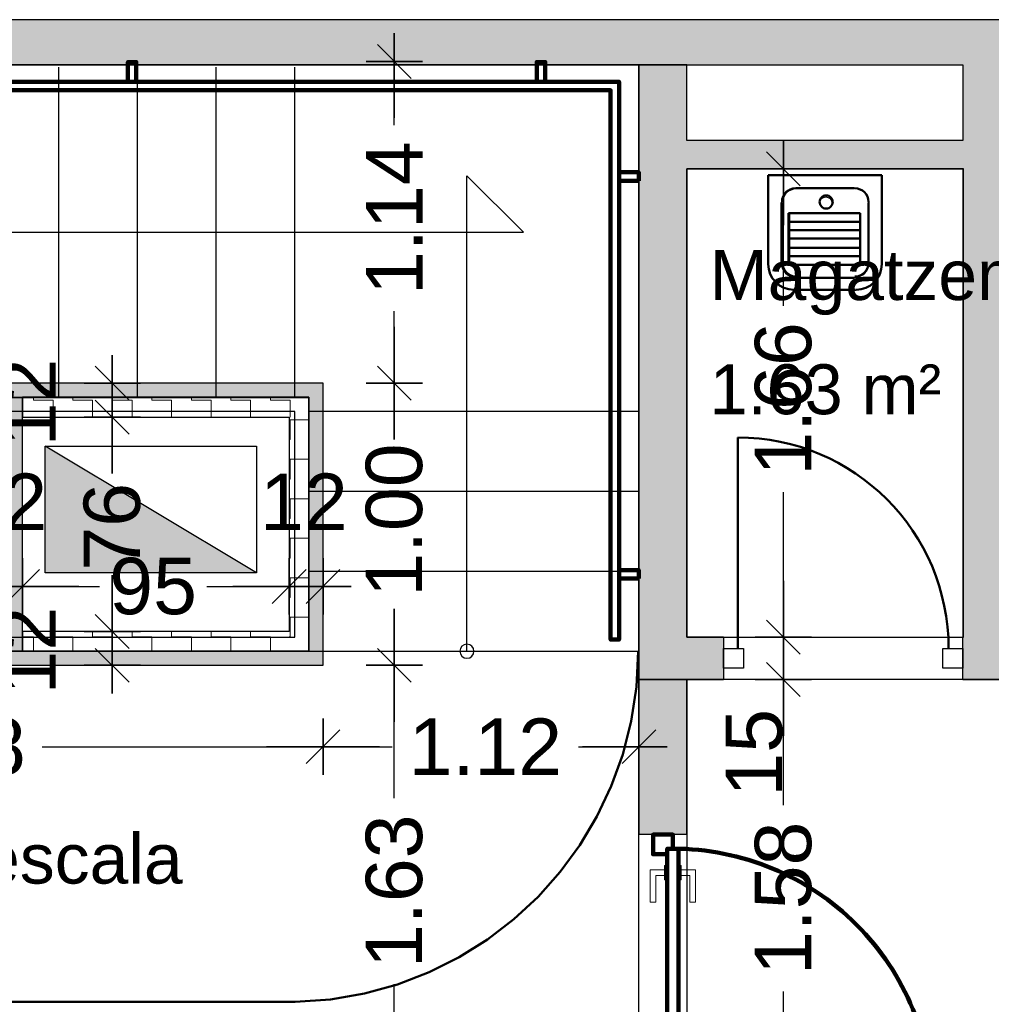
# Model space of a CAD drawing. Header units: metres. Extents: x -1 to 441, y -6 to 31.
# Tile 19 of 24: x 413.58 to 417.03, y 24.74 to 28.23. Entities that reach past the tile are written whole.
import ezdxf

# ---------------------------------------------------------------- set-up
doc = ezdxf.new("R2010")
doc.units = ezdxf.units.M
doc.header["$PDMODE"] = 65
doc.linetypes.add('CONTINUA', pattern=[0])
doc.linetypes.add('VERDECKT', pattern=[9.525, 6.35, -3.175])
for name, color, linetype, lineweight in [('3D P4 MURS', 7, 'CONTINUA', 25), ('3D P4 MURS NOUS', 7, 'CONTINUA', 25), ('3D PB MURS ASCENSOR TOTAL EDIFICI', 7, 'CONTINUA', 25), ('INS PB  VENTIL·LACIONS', 7, 'CONTINUA', 25), ('P4 COTES', 7, 'CONTINUA', 25), ('P4 ESCALES 2D', 7, 'CONTINUA', 25), ('P4 LOCAL', 7, 'CONTINUA', 25), ('P4 MOBLES', 7, 'CONTINUA', 25)]:
    doc.layers.add(name, color=color, linetype=linetype, lineweight=lineweight)
doc.styles.add('ARIAL', font='arial.ttf')
doc.dimstyles.new('DIMSTYLE_12', dxfattribs={"dimtxt": 0.2, "dimasz": 0.2, "dimexe": 0, "dimexo": 1e-06, "dimgap": 0.1, "dimtad": 2, "dimdec": 0, "dimlfac": 100, "dimrnd": 1, "dimzin": 4, "dimdsep": 46, "dimtxsty": 'ARIAL', "dimblk1": 'ALL_ML_STRICH', "dimblk2": 'ALL_ML_STRICH', "dimsah": 1, "dimcen": 0, "dimse1": 1, "dimse2": 1, "dimclrd": 2, "dimclre": 2, "dimclrt": 2, "dimadec": 0, "dimazin": 0, "dimtfac": 1, "dimtdec": 0, "dimtix": 1, "dimtmove": 2, "dimatfit": 3, "dimfxl": 0, "dimtvp": 1.2, "dimtzin": 0, "dimlwd": 0, "dimlwe": 35, "dimarcsym": 0})
doc.dimstyles.new('DIMSTYLE_14', dxfattribs={"dimtxt": 0.2, "dimasz": 0.2, "dimexe": 0, "dimexo": 1e-06, "dimgap": 0.1, "dimtad": 0, "dimdec": 0, "dimlfac": 100, "dimrnd": 1, "dimzin": 4, "dimdsep": 46, "dimtxsty": 'ARIAL', "dimblk1": 'ALL_ML_STRICH', "dimblk2": 'ALL_ML_STRICH', "dimsah": 1, "dimcen": 0, "dimse1": 1, "dimse2": 1, "dimclrd": 2, "dimclre": 2, "dimclrt": 2, "dimadec": 0, "dimazin": 0, "dimtfac": 1, "dimtdec": 0, "dimtix": 1, "dimtmove": 2, "dimatfit": 3, "dimfxl": 0, "dimtzin": 0, "dimlwd": 0, "dimlwe": 35, "dimarcsym": 0})
doc.dimstyles.new('DIMSTYLE_15', dxfattribs={"dimtxt": 0.2, "dimasz": 0.2, "dimexe": 0, "dimexo": 1e-06, "dimgap": 0.1, "dimtad": 0, "dimrnd": 0.01, "dimzin": 4, "dimdsep": 46, "dimtxsty": 'ARIAL', "dimblk1": 'ALL_ML_STRICH', "dimblk2": 'ALL_ML_STRICH', "dimsah": 1, "dimcen": 0, "dimse1": 1, "dimse2": 1, "dimclrd": 2, "dimclre": 2, "dimclrt": 2, "dimadec": 0, "dimazin": 0, "dimtfac": 1, "dimtdec": 0, "dimtix": 1, "dimtmove": 2, "dimatfit": 3, "dimfxl": 0, "dimtzin": 0, "dimlwd": 0, "dimlwe": 35, "dimarcsym": 0})
doc.dimstyles.new('DIMSTYLE_16', dxfattribs={"dimtxt": 0.2, "dimasz": 0.2, "dimexe": 0, "dimexo": 1e-06, "dimgap": 0.1, "dimtad": 0, "dimrnd": 0.01, "dimzin": 4, "dimdsep": 46, "dimtxsty": 'ARIAL', "dimblk1": 'ALL_ML_STRICH', "dimblk2": 'ALL_ML_STRICH', "dimsah": 1, "dimcen": 0, "dimse1": 1, "dimse2": 1, "dimclrd": 2, "dimclre": 2, "dimclrt": 2, "dimadec": 0, "dimazin": 0, "dimtfac": 1, "dimtdec": 0, "dimtix": 1, "dimtmove": 2, "dimatfit": 3, "dimfxl": 0, "dimtzin": 0, "dimlwd": 0, "dimlwe": 35, "dimarcsym": 0})
doc.dimstyles.new('DIMSTYLE_3', dxfattribs={"dimtxt": 0.2, "dimasz": 0.2, "dimexe": 0, "dimexo": 1e-06, "dimgap": 0.1, "dimtad": 0, "dimrnd": 0.005, "dimzin": 4, "dimdsep": 46, "dimtxsty": 'ARIAL', "dimblk1": 'ALL_ML_STRICH', "dimblk2": 'ALL_ML_STRICH', "dimsah": 1, "dimcen": 0, "dimse1": 1, "dimse2": 1, "dimclrd": 2, "dimclre": 2, "dimclrt": 2, "dimadec": 0, "dimazin": 0, "dimtfac": 1, "dimtdec": 0, "dimtix": 1, "dimtmove": 2, "dimatfit": 3, "dimfxl": 0, "dimtzin": 0, "dimlwd": 0, "dimlwe": 35, "dimarcsym": 0})
doc.dimstyles.new('DIMSTYLE_9', dxfattribs={"dimtxt": 0.2, "dimasz": 0.2, "dimexe": 0, "dimexo": 1e-06, "dimgap": 0.1, "dimtad": 2, "dimdec": 0, "dimlfac": 100, "dimrnd": 0.5, "dimzin": 4, "dimdsep": 46, "dimtxsty": 'ARIAL', "dimblk1": 'ALL_ML_STRICH', "dimblk2": 'ALL_ML_STRICH', "dimsah": 1, "dimcen": 0, "dimse1": 1, "dimse2": 1, "dimclrd": 2, "dimclre": 2, "dimclrt": 2, "dimadec": 0, "dimazin": 0, "dimtfac": 1, "dimtdec": 0, "dimtix": 1, "dimtmove": 2, "dimatfit": 3, "dimfxl": 0, "dimtvp": 1.2, "dimtzin": 0, "dimlwd": 0, "dimlwe": 35, "dimarcsym": 0})

# ---------------------------------------------------------------- blocks, each defined once
blk = doc.blocks.new('OBJETO_COMPLEJO_0')
at = {"layer": '3D P4 MURS NOUS', "color": 240, "linetype": 'CONTINUA', "lineweight": 140, "transparency": 33554687}
for points in [[(411.0148, 28.0082), (411.0148, 28.078), (411.0448, 28.078), (411.0448, 28.0082), (411.0148, 28.0082)], [(412.5148, 28.0082), (412.5148, 28.078), (412.5448, 28.078), (412.5448, 28.0082), (412.5148, 28.0082)], [(413.9648, 28.0082), (413.9648, 28.078), (413.9948, 28.078), (413.9948, 28.0082), (413.9648, 28.0082)], [(415.4148, 28.0082), (415.4148, 28.078), (415.4448, 28.078), (415.4448, 28.0082), (415.4148, 28.0082)], [(410.9304, 25.9895), (410.9004, 25.9896), (410.9003, 28.0082), (415.7064, 28.0082), (415.7064, 26.0308), (415.6764, 26.0308), (415.6764, 27.9782), (410.9302, 27.9782), (410.9304, 25.9895)], [(410.9003, 27.8505), (410.8306, 27.8505), (410.8306, 27.8805), (410.9003, 27.8805), (410.9003, 27.8505)], [(415.7762, 27.6574), (415.7064, 27.6574), (415.7064, 27.6874), (415.7762, 27.6874), (415.7762, 27.6574)], [(415.7762, 26.2474), (415.7064, 26.2474), (415.7064, 26.2774), (415.7762, 26.2774), (415.7762, 26.2474)], [(410.9004, 26.1296), (410.8307, 26.1296), (410.8307, 26.1596), (410.9004, 26.1596), (410.9004, 26.1296)]]:
    blk.add_lwpolyline(points, close=True, dxfattribs=at)
blk = doc.blocks.new('OBJETO_COMPLEJO_49')
at = {"layer": 'P4 ESCALES 2D', "color": 7, "lineweight": 25, "transparency": 33554687}
for start, end in [(90, 270), (270, 90)]:
    blk.add_arc((415.167, 25.9895), 0.025, start, end, dxfattribs=at)
blk = doc.blocks.new('ALL_ML_STRICH')
at = {"color": 0, "linetype": 'ByBlock', "lineweight": -2}
for p, q in [((0, -0.5), (0, 0.5)), ((-0.3, -0.3), (0.3, 0.3)), ((-1, 0), (0.5, 0))]:
    blk.add_line(p, q, dxfattribs=at)
blk = doc.blocks.new('*D95')
at = {"layer": 'DEFPOINTS', "color": 2, "linetype": 'CONTINUA', "lineweight": 35, "transparency": 33554687}
for p in [(415.9308, 25.8893), (416.1089, 24.3095), (416.289, 24.3095)]:
    blk.add_point(p, dxfattribs=at)
at = {"layer": 'P4 COTES', "color": 2, "linetype": 'CONTINUA', "lineweight": -2, "transparency": 33554687}
for p, q in [((416.289, 25.4436), (416.289, 25.8893)), ((416.289, 24.3095), (416.289, 24.7836))]:
    blk.add_line(p, q, dxfattribs=at)
at = {"layer": 'P4 COTES', "color": 2, "linetype": 'CONTINUA', "lineweight": 35, "transparency": 33554687, "xscale": 0.2, "yscale": 0.2, "zscale": 0.2}
for p, rotation in [((416.289, 25.8893), 90), ((416.289, 24.3095), 270)]:
    blk.add_blockref('ALL_ML_STRICH', p, dxfattribs=dict(at, rotation=rotation))
at = {"layer": 'P4 COTES', "color": 2, "linetype": 'CONTINUA', "lineweight": 35, "transparency": 33554687, "insert": (416.289, 25.1136), "char_height": 0.2, "width": 0.8, "attachment_point": 5, "rotation": 90, "style": 'ARIAL'}
blk.add_mtext('\\A1;{\\A1;{1.58\\H0.132000;\\S^ ;}}', dxfattribs=at)
blk = doc.blocks.new('*D96')
at = {"layer": 'DEFPOINTS', "color": 2, "linetype": 'CONTINUA', "lineweight": 35, "transparency": 33554687}
for p in [(416.077, 26.0395), (415.9308, 25.8893), (416.289, 25.8893)]:
    blk.add_point(p, dxfattribs=at)
at = {"layer": 'P4 COTES', "color": 2, "linetype": 'CONTINUA', "lineweight": -2, "transparency": 33554687}
blk.add_line((416.289, 25.8893), (416.289, 26.0395), dxfattribs=at)
at = {"layer": 'P4 COTES', "color": 2, "linetype": 'CONTINUA', "lineweight": 35, "transparency": 33554687, "xscale": 0.2, "yscale": 0.2, "zscale": 0.2}
for p, rotation in [((416.289, 26.0395), 90), ((416.289, 25.8893), 270)]:
    blk.add_blockref('ALL_ML_STRICH', p, dxfattribs=dict(at, rotation=rotation))
at = {"layer": 'P4 COTES', "color": 2, "linetype": 'CONTINUA', "lineweight": 35, "transparency": 33554687, "insert": (416.1856, 25.6297), "char_height": 0.2, "width": 0.4, "attachment_point": 5, "rotation": 90, "style": 'ARIAL'}
blk.add_mtext('\\A1;{15}', dxfattribs=at)
blk = doc.blocks.new('*D97')
at = {"layer": 'DEFPOINTS', "color": 2, "linetype": 'CONTINUA', "lineweight": 35, "transparency": 33554687}
for p in [(415.947, 27.6995), (416.077, 26.0395), (416.289, 26.0395)]:
    blk.add_point(p, dxfattribs=at)
at = {"layer": 'P4 COTES', "color": 2, "linetype": 'CONTINUA', "lineweight": -2, "transparency": 33554687}
for p, q in [((416.289, 27.214), (416.289, 27.6995)), ((416.289, 26.0395), (416.289, 26.554))]:
    blk.add_line(p, q, dxfattribs=at)
at = {"layer": 'P4 COTES', "color": 2, "linetype": 'CONTINUA', "lineweight": 35, "transparency": 33554687, "xscale": 0.2, "yscale": 0.2, "zscale": 0.2}
for p, rotation in [((416.289, 27.6995), 90), ((416.289, 26.0395), 270)]:
    blk.add_blockref('ALL_ML_STRICH', p, dxfattribs=dict(at, rotation=rotation))
at = {"layer": 'P4 COTES', "color": 2, "linetype": 'CONTINUA', "lineweight": 35, "transparency": 33554687, "insert": (416.289, 26.884), "char_height": 0.2, "width": 0.8, "attachment_point": 5, "rotation": 90, "style": 'ARIAL'}
blk.add_mtext('\\A1;{\\A1;{1.66\\H0.132000;\\S^ ;}}', dxfattribs=at)
blk = doc.blocks.new('*D122')
at = {"layer": 'DEFPOINTS', "color": 2, "linetype": 'CONTINUA', "lineweight": 35, "transparency": 33554687}
for p in [(413.4714, 26.2193), (413.4714, 26.0596), (413.5914, 26.0596)]:
    blk.add_point(p, dxfattribs=at)
at = {"layer": 'P4 COTES', "color": 2, "linetype": 'CONTINUA', "lineweight": -2, "transparency": 33554687}
blk.add_line((413.4714, 26.2193), (413.5914, 26.2193), dxfattribs=at)
at = {"layer": 'P4 COTES', "color": 2, "linetype": 'CONTINUA', "lineweight": 35, "transparency": 33554687, "xscale": 0.2, "yscale": 0.2, "zscale": 0.2, "rotation": 180}
blk.add_blockref('ALL_ML_STRICH', (413.4714, 26.2193), dxfattribs=at)
at = {"layer": 'P4 COTES', "color": 2, "linetype": 'CONTINUA', "lineweight": 35, "transparency": 33554687, "xscale": 0.2, "yscale": 0.2, "zscale": 0.2}
blk.add_blockref('ALL_ML_STRICH', (413.5914, 26.2193), dxfattribs=at)
at = {"layer": 'P4 COTES', "color": 2, "linetype": 'CONTINUA', "lineweight": 35, "transparency": 33554687, "insert": (413.5233, 26.5193), "char_height": 0.2, "width": 0.4, "attachment_point": 5, "style": 'ARIAL'}
blk.add_mtext('\\A1;{12}', dxfattribs=at)
blk = doc.blocks.new('*D123')
at = {"layer": 'DEFPOINTS', "color": 2, "linetype": 'CONTINUA', "lineweight": 35, "transparency": 33554687}
for p in [(413.5914, 26.2193), (413.5914, 26.0596), (414.5369, 25.9896)]:
    blk.add_point(p, dxfattribs=at)
at = {"layer": 'P4 COTES', "color": 2, "linetype": 'CONTINUA', "lineweight": -2, "transparency": 33554687}
for p, q in [((413.5914, 26.2193), (413.8643, 26.2193)), ((414.2443, 26.2193), (414.5369, 26.2193))]:
    blk.add_line(p, q, dxfattribs=at)
at = {"layer": 'P4 COTES', "color": 2, "linetype": 'CONTINUA', "lineweight": 35, "transparency": 33554687, "xscale": 0.2, "yscale": 0.2, "zscale": 0.2, "rotation": 180}
blk.add_blockref('ALL_ML_STRICH', (413.5914, 26.2193), dxfattribs=at)
at = {"layer": 'P4 COTES', "color": 2, "linetype": 'CONTINUA', "lineweight": 35, "transparency": 33554687, "xscale": 0.2, "yscale": 0.2, "zscale": 0.2}
blk.add_blockref('ALL_ML_STRICH', (414.5369, 26.2193), dxfattribs=at)
at = {"layer": 'P4 COTES', "color": 2, "linetype": 'CONTINUA', "lineweight": 35, "transparency": 33554687, "insert": (414.0543, 26.2193), "char_height": 0.2, "width": 0.4, "attachment_point": 5, "style": 'ARIAL'}
blk.add_mtext('\\A1;{95}', dxfattribs=at)
blk = doc.blocks.new('*D124')
at = {"layer": 'DEFPOINTS', "color": 2, "linetype": 'CONTINUA', "lineweight": 35, "transparency": 33554687}
for p in [(414.5369, 26.2193), (414.5369, 25.9896), (414.6569, 25.9396)]:
    blk.add_point(p, dxfattribs=at)
at = {"layer": 'P4 COTES', "color": 2, "linetype": 'CONTINUA', "lineweight": -2, "transparency": 33554687}
blk.add_line((414.5369, 26.2193), (414.6569, 26.2193), dxfattribs=at)
at = {"layer": 'P4 COTES', "color": 2, "linetype": 'CONTINUA', "lineweight": 35, "transparency": 33554687, "xscale": 0.2, "yscale": 0.2, "zscale": 0.2, "rotation": 180}
blk.add_blockref('ALL_ML_STRICH', (414.5369, 26.2193), dxfattribs=at)
at = {"layer": 'P4 COTES', "color": 2, "linetype": 'CONTINUA', "lineweight": 35, "transparency": 33554687, "xscale": 0.2, "yscale": 0.2, "zscale": 0.2}
blk.add_blockref('ALL_ML_STRICH', (414.6569, 26.2193), dxfattribs=at)
at = {"layer": 'P4 COTES', "color": 2, "linetype": 'CONTINUA', "lineweight": 35, "transparency": 33554687, "insert": (414.5889, 26.5193), "char_height": 0.2, "width": 0.4, "attachment_point": 5, "style": 'ARIAL'}
blk.add_mtext('\\A1;{12}', dxfattribs=at)
blk = doc.blocks.new('*D125')
at = {"layer": 'DEFPOINTS', "color": 2, "linetype": 'CONTINUA', "lineweight": 35, "transparency": 33554687}
for p in [(413.5914, 26.0596), (413.5414, 25.9396), (413.9094, 25.9396)]:
    blk.add_point(p, dxfattribs=at)
at = {"layer": 'P4 COTES', "color": 2, "linetype": 'CONTINUA', "lineweight": -2, "transparency": 33554687}
blk.add_line((413.9094, 25.9396), (413.9094, 26.0596), dxfattribs=at)
at = {"layer": 'P4 COTES', "color": 2, "linetype": 'CONTINUA', "lineweight": 35, "transparency": 33554687, "xscale": 0.2, "yscale": 0.2, "zscale": 0.2}
for p, rotation in [((413.9094, 26.0596), 90), ((413.9094, 25.9396), 270)]:
    blk.add_blockref('ALL_ML_STRICH', p, dxfattribs=dict(at, rotation=rotation))
at = {"layer": 'P4 COTES', "color": 2, "linetype": 'CONTINUA', "lineweight": 35, "transparency": 33554687, "insert": (413.6094, 25.9916), "char_height": 0.2, "width": 0.4, "attachment_point": 5, "rotation": 90, "style": 'ARIAL'}
blk.add_mtext('\\A1;{12}', dxfattribs=at)
blk = doc.blocks.new('*D126')
at = {"layer": 'DEFPOINTS', "color": 2, "linetype": 'CONTINUA', "lineweight": 35, "transparency": 33554687}
for p in [(413.5914, 26.8196), (413.5914, 26.0596), (413.9094, 26.0596)]:
    blk.add_point(p, dxfattribs=at)
at = {"layer": 'P4 COTES', "color": 2, "linetype": 'CONTINUA', "lineweight": -2, "transparency": 33554687}
for p, q in [((413.9094, 26.6206), (413.9094, 26.8196)), ((413.9094, 26.0596), (413.9094, 26.2406))]:
    blk.add_line(p, q, dxfattribs=at)
at = {"layer": 'P4 COTES', "color": 2, "linetype": 'CONTINUA', "lineweight": 35, "transparency": 33554687, "xscale": 0.2, "yscale": 0.2, "zscale": 0.2}
for p, rotation in [((413.9094, 26.8196), 90), ((413.9094, 26.0596), 270)]:
    blk.add_blockref('ALL_ML_STRICH', p, dxfattribs=dict(at, rotation=rotation))
at = {"layer": 'P4 COTES', "color": 2, "linetype": 'CONTINUA', "lineweight": 35, "transparency": 33554687, "insert": (413.9094, 26.4306), "char_height": 0.2, "width": 0.4, "attachment_point": 5, "rotation": 90, "style": 'ARIAL'}
blk.add_mtext('\\A1;{76}', dxfattribs=at)
blk = doc.blocks.new('*D127')
at = {"layer": 'DEFPOINTS', "color": 2, "linetype": 'CONTINUA', "lineweight": 35, "transparency": 33554687}
for p in [(413.5914, 26.9396), (413.5914, 26.8196), (413.9094, 26.8196)]:
    blk.add_point(p, dxfattribs=at)
at = {"layer": 'P4 COTES', "color": 2, "linetype": 'CONTINUA', "lineweight": -2, "transparency": 33554687}
blk.add_line((413.9094, 26.8196), (413.9094, 26.9396), dxfattribs=at)
at = {"layer": 'P4 COTES', "color": 2, "linetype": 'CONTINUA', "lineweight": 35, "transparency": 33554687, "xscale": 0.2, "yscale": 0.2, "zscale": 0.2}
for p, rotation in [((413.9094, 26.9396), 90), ((413.9094, 26.8196), 270)]:
    blk.add_blockref('ALL_ML_STRICH', p, dxfattribs=dict(at, rotation=rotation))
at = {"layer": 'P4 COTES', "color": 2, "linetype": 'CONTINUA', "lineweight": 35, "transparency": 33554687, "insert": (413.6094, 26.8716), "char_height": 0.2, "width": 0.4, "attachment_point": 5, "rotation": 90, "style": 'ARIAL'}
blk.add_mtext('\\A1;{12}', dxfattribs=at)
blk = doc.blocks.new('*D128')
at = {"layer": 'DEFPOINTS', "color": 2, "linetype": 'CONTINUA', "lineweight": 35, "transparency": 33554687}
for p in [(416.7071, 25.9396), (414.9095, 24.3095), (415.1019, 24.3095)]:
    blk.add_point(p, dxfattribs=at)
at = {"layer": 'P4 COTES', "color": 2, "linetype": 'CONTINUA', "lineweight": -2, "transparency": 33554687}
for p, q in [((414.9095, 25.469), (414.9095, 25.9396)), ((414.9095, 24.3095), (414.9095, 24.809))]:
    blk.add_line(p, q, dxfattribs=at)
at = {"layer": 'P4 COTES', "color": 2, "linetype": 'CONTINUA', "lineweight": 35, "transparency": 33554687, "xscale": 0.2, "yscale": 0.2, "zscale": 0.2}
for p, rotation in [((414.9095, 25.9396), 90), ((414.9095, 24.3095), 270)]:
    blk.add_blockref('ALL_ML_STRICH', p, dxfattribs=dict(at, rotation=rotation))
at = {"layer": 'P4 COTES', "color": 2, "linetype": 'CONTINUA', "lineweight": 35, "transparency": 33554687, "insert": (414.9095, 25.139), "char_height": 0.2, "width": 0.8, "attachment_point": 5, "rotation": 90, "style": 'ARIAL'}
blk.add_mtext('\\A1;{\\A1;{1.63\\H0.132000;\\S^ ;}}', dxfattribs=at)
blk = doc.blocks.new('*D129')
at = {"layer": 'DEFPOINTS', "color": 2, "linetype": 'CONTINUA', "lineweight": 35, "transparency": 33554687}
for p in [(416.7571, 26.9396), (414.9095, 25.9396), (416.7071, 25.9396)]:
    blk.add_point(p, dxfattribs=at)
at = {"layer": 'P4 COTES', "color": 2, "linetype": 'CONTINUA', "lineweight": -2, "transparency": 33554687}
for p, q in [((414.9095, 26.7844), (414.9095, 26.9396)), ((414.9095, 25.9396), (414.9095, 26.1244))]:
    blk.add_line(p, q, dxfattribs=at)
at = {"layer": 'P4 COTES', "color": 2, "linetype": 'CONTINUA', "lineweight": 35, "transparency": 33554687, "xscale": 0.2, "yscale": 0.2, "zscale": 0.2}
for p, rotation in [((414.9095, 26.9396), 90), ((414.9095, 25.9396), 270)]:
    blk.add_blockref('ALL_ML_STRICH', p, dxfattribs=dict(at, rotation=rotation))
at = {"layer": 'P4 COTES', "color": 2, "linetype": 'CONTINUA', "lineweight": 35, "transparency": 33554687, "insert": (414.9095, 26.4544), "char_height": 0.2, "width": 0.8, "attachment_point": 5, "rotation": 90, "style": 'ARIAL'}
blk.add_mtext('\\A1;{\\A1;{1.00\\H0.132000;\\S^ ;}}', dxfattribs=at)
blk = doc.blocks.new('*D130')
at = {"layer": 'DEFPOINTS', "color": 2, "linetype": 'CONTINUA', "lineweight": 35, "transparency": 33554687}
for p in [(414.9702, 28.0801), (414.9095, 26.9396), (416.7571, 26.9396)]:
    blk.add_point(p, dxfattribs=at)
at = {"layer": 'P4 COTES', "color": 2, "linetype": 'CONTINUA', "lineweight": -2, "transparency": 33554687}
for p, q in [((414.9095, 27.8547), (414.9095, 28.0801)), ((414.9095, 26.9396), (414.9095, 27.1947))]:
    blk.add_line(p, q, dxfattribs=at)
at = {"layer": 'P4 COTES', "color": 2, "linetype": 'CONTINUA', "lineweight": 35, "transparency": 33554687, "xscale": 0.2, "yscale": 0.2, "zscale": 0.2}
for p, rotation in [((414.9095, 28.0801), 90), ((414.9095, 26.9396), 270)]:
    blk.add_blockref('ALL_ML_STRICH', p, dxfattribs=dict(at, rotation=rotation))
at = {"layer": 'P4 COTES', "color": 2, "linetype": 'CONTINUA', "lineweight": 35, "transparency": 33554687, "insert": (414.9095, 27.5247), "char_height": 0.2, "width": 0.8, "attachment_point": 5, "rotation": 90, "style": 'ARIAL'}
blk.add_mtext('\\A1;{\\A1;{1.14\\H0.132000;\\S^ ;}}', dxfattribs=at)
blk = doc.blocks.new('*D132')
at = {"layer": 'DEFPOINTS', "color": 2, "linetype": 'CONTINUA', "lineweight": 35, "transparency": 33554687}
for p in [(411.9764, 26.0308), (414.6569, 25.8696), (411.9764, 25.6512)]:
    blk.add_point(p, dxfattribs=at)
at = {"layer": 'P4 COTES', "color": 2, "linetype": 'CONTINUA', "lineweight": -2, "transparency": 33554687}
for p, q in [((411.9764, 25.6512), (413.0009, 25.6512)), ((413.6609, 25.6512), (414.6569, 25.6512))]:
    blk.add_line(p, q, dxfattribs=at)
at = {"layer": 'P4 COTES', "color": 2, "linetype": 'CONTINUA', "lineweight": 35, "transparency": 33554687, "xscale": 0.2, "yscale": 0.2, "zscale": 0.2, "rotation": 180}
blk.add_blockref('ALL_ML_STRICH', (411.9764, 25.6512), dxfattribs=at)
at = {"layer": 'P4 COTES', "color": 2, "linetype": 'CONTINUA', "lineweight": 35, "transparency": 33554687, "xscale": 0.2, "yscale": 0.2, "zscale": 0.2}
blk.add_blockref('ALL_ML_STRICH', (414.6569, 25.6512), dxfattribs=at)
at = {"layer": 'P4 COTES', "color": 2, "linetype": 'CONTINUA', "lineweight": 35, "transparency": 33554687, "insert": (413.3309, 25.6512), "char_height": 0.2, "width": 0.8, "attachment_point": 5, "style": 'ARIAL'}
blk.add_mtext('\\A1;{\\A1;{2.68\\H0.132000;\\S^ ;}}', dxfattribs=at)
blk = doc.blocks.new('*D133')
at = {"layer": 'DEFPOINTS', "color": 2, "linetype": 'CONTINUA', "lineweight": 35, "transparency": 33554687}
for p in [(415.7769, 26.632), (414.6569, 25.8696), (414.6569, 25.6512)]:
    blk.add_point(p, dxfattribs=at)
at = {"layer": 'P4 COTES', "color": 2, "linetype": 'CONTINUA', "lineweight": -2, "transparency": 33554687}
for p, q in [((414.6569, 25.6512), (414.9024, 25.6512)), ((415.5624, 25.6512), (415.7769, 25.6512))]:
    blk.add_line(p, q, dxfattribs=at)
at = {"layer": 'P4 COTES', "color": 2, "linetype": 'CONTINUA', "lineweight": 35, "transparency": 33554687, "xscale": 0.2, "yscale": 0.2, "zscale": 0.2, "rotation": 180}
blk.add_blockref('ALL_ML_STRICH', (414.6569, 25.6512), dxfattribs=at)
at = {"layer": 'P4 COTES', "color": 2, "linetype": 'CONTINUA', "lineweight": 35, "transparency": 33554687, "xscale": 0.2, "yscale": 0.2, "zscale": 0.2}
blk.add_blockref('ALL_ML_STRICH', (415.7769, 25.6512), dxfattribs=at)
at = {"layer": 'P4 COTES', "color": 2, "linetype": 'CONTINUA', "lineweight": 35, "transparency": 33554687, "insert": (415.2324, 25.6512), "char_height": 0.2, "width": 0.8, "attachment_point": 5, "style": 'ARIAL'}
blk.add_mtext('\\A1;{\\A1;{1.12\\H0.132000;\\S^ ;}}', dxfattribs=at)

msp = doc.modelspace()

# ---------------------------------------------------------------- hatches: boundary and pattern name
at = {"layer": '3D P4 MURS', "linetype": 'CONTINUA', "lineweight": 18, "true_color": 0xa0a0a0, "transparency": 33554687}
for points in [[(426.8464, 28.2282), (401.2904, 28.2282), (401.2587, 28.0682), (426.8132, 28.0682)], [(415.777, 28.0682), (415.777, 25.8895), (415.947, 25.8895), (415.947, 28.0682)], [(417.0747, 26.0395), (417.0747, 28.0682), (416.9247, 28.0682), (416.9247, 26.0395)], [(415.947, 27.6995), (416.9247, 27.6995), (416.9247, 27.7995), (415.947, 27.7995)], [(416.077, 25.8895), (416.077, 26.0395), (415.947, 26.0395), (415.947, 25.8895)], [(416.9247, 25.8895), (417.707, 25.8895), (417.707, 26.0395), (416.9247, 26.0395)]]:
    msp.add_hatch(color=253, dxfattribs=at).paths.add_polyline_path(points)
at = {"layer": '3D P4 MURS NOUS', "linetype": 'CONTINUA', "lineweight": 18, "transparency": 33554687}
msp.add_hatch(color=220, dxfattribs=at).paths.add_polyline_path([(415.777, 25.8895), (415.777, 25.3397), (415.947, 25.3397), (415.947, 25.8895)])
at = {"layer": '3D PB MURS ASCENSOR TOTAL EDIFICI', "linetype": 'CONTINUA', "lineweight": 18, "transparency": 33554687}
for points in [[(413.5914, 26.9396), (412.0264, 26.9396), (412.0264, 26.8896), (413.5914, 26.8896)], [(414.6569, 26.9396), (413.5914, 26.9396), (413.5914, 26.8896), (414.6569, 26.8896)], [(413.5914, 25.9896), (413.5914, 26.8896), (413.5414, 26.8896), (413.5414, 25.9896)], [(414.6569, 25.9396), (414.6569, 26.8896), (414.6069, 26.8896), (414.6069, 25.9396)], [(413.5414, 25.9396), (414.6069, 25.9396), (414.6069, 25.9896), (413.5414, 25.9896)]]:
    msp.add_hatch(color=40, dxfattribs=at).paths.add_polyline_path(points)
h = msp.add_hatch(dxfattribs=at)
h.set_pattern_fill('TRAMA', color=40, scale=0.07, angle=180, style=0, pattern_type=2)
h.set_pattern_definition([(180, (-0.14, -0.14), (-0.07, -0.07), [0.07, -0.07]), (270, (-0.14, -0.14), (0.07, -0.07), [0.07, -0.07])])
h.paths.add_polyline_path([(414.6069, 26.8896), (413.5914, 26.8896), (413.5914, 26.8196), (414.6069, 26.8196)], flags=0)
h = msp.add_hatch(dxfattribs=at)
h.set_pattern_fill('TRAMA', color=40, scale=0.07, angle=90, style=0, pattern_type=2)
h.set_pattern_definition([(90, (-0.14, 0.14), (-0.07, 0.07), [0.07, -0.07]), (180, (-0.14, 0.14), (-0.07, -0.07), [0.07, -0.07])])
h.paths.add_polyline_path([(414.6069, 25.9896), (414.6069, 26.8196), (414.5369, 26.8196), (414.5369, 25.9896)], flags=0)
h = msp.add_hatch(dxfattribs=at)
h.set_pattern_fill('TRAMA', color=40, scale=0.07, style=0, pattern_type=2)
h.set_pattern_definition([(0, (0.14, 0.14), (0.07, 0.07), [0.07, -0.07]), (90, (0.14, 0.14), (-0.07, 0.07), [0.07, -0.07])])
h.paths.add_polyline_path([(413.5914, 25.9896), (414.5369, 25.9896), (414.5369, 26.0596), (413.5914, 26.0596)], flags=0)
at = {"layer": 'INS PB  VENTIL·LACIONS', "linetype": 'CONTINUA', "lineweight": 25, "transparency": 33554687}
msp.add_hatch(color=9, dxfattribs=at).paths.add_polyline_path([(413.6714, 26.267), (414.4214, 26.267), (413.6714, 26.717)])

# ---------------------------------------------------------------- linework, layer by layer
at = {"layer": '3D P4 MURS', "color": 7, "linetype": 'CONTINUA', "lineweight": 25, "transparency": 33554687}
for p, q in [((426.8464, 28.2282), (401.2904, 28.2282)), ((408.987, 28.0682), (416.9247, 28.0682)), ((415.777, 28.0682), (415.777, 25.8895)), ((415.947, 28.0682), (415.777, 28.0682)), ((415.947, 27.7995), (415.947, 28.0682)), ((416.9247, 28.0682), (416.9247, 27.7995)), ((416.9247, 27.7995), (415.947, 27.7995)), ((415.947, 26.0395), (415.947, 27.6995)), ((415.947, 27.6995), (416.9247, 27.6995)), ((416.9247, 27.6995), (416.9247, 26.0395)), ((416.077, 26.0395), (415.947, 26.0395)), ((416.077, 26.0395), (416.077, 25.8895)), ((416.9247, 25.8895), (416.9247, 26.0395)), ((415.777, 25.8895), (415.947, 25.8895)), ((415.947, 25.8895), (416.077, 25.8895)), ((416.9247, 25.8895), (417.707, 25.8895))]:
    msp.add_line(p, q, dxfattribs=at)
at = {"layer": '3D P4 MURS', "color": 202, "linetype": 'CONTINUA', "lineweight": 50, "transparency": 33554687}
msp.add_line((416.127, 25.9995), (416.127, 26.7472), dxfattribs=at)
at = {"layer": '3D P4 MURS', "color": 7, "linetype": 'CONTINUA', "lineweight": 25, "transparency": 33554687}
for points in [[(416.147, 25.9295), (416.077, 25.9295), (416.077, 25.9995), (416.147, 25.9995), (416.147, 25.9295)], [(416.9247, 25.9295), (416.8547, 25.9295), (416.8547, 25.9995), (416.9247, 25.9995), (416.9247, 25.9295)]]:
    msp.add_lwpolyline(points, close=True, dxfattribs=at)
at = {"layer": '3D P4 MURS', "color": 202, "linetype": 'CONTINUA', "lineweight": 50, "transparency": 33554687}
msp.add_arc((416.127, 25.9995), 0.7477, 0, 90, dxfattribs=at)
at = {"layer": '3D P4 MURS NOUS', "color": 7, "linetype": 'CONTINUA', "lineweight": 25, "transparency": 33554687}
for p, q in [((415.777, 25.8895), (415.777, 25.3397)), ((415.947, 25.8895), (415.777, 25.8895)), ((415.947, 25.3397), (415.947, 25.8895)), ((415.947, 25.3397), (415.777, 25.3397))]:
    msp.add_line(p, q, dxfattribs=at)
at = {"layer": '3D P4 MURS NOUS', "color": 240, "linetype": 'CONTINUA', "lineweight": 140, "transparency": 33554687}
for points in [[(415.877, 25.2697), (415.877, 25.2897), (415.897, 25.2897), (415.897, 25.3397), (415.827, 25.3397), (415.827, 25.2697), (415.877, 25.2697)], [(415.877, 25.2897), (415.877, 24.3688), (415.897, 24.3688), (415.917, 24.3688), (415.917, 25.2897), (415.897, 25.2897), (415.877, 25.2897)]]:
    msp.add_lwpolyline(points, close=True, dxfattribs=at)
at = {"layer": '3D P4 MURS NOUS', "color": 40, "linetype": 'CONTINUA', "lineweight": 18, "transparency": 33554687}
for points in [[(415.867, 25.2147), (415.867, 25.1947), (415.837, 25.1947), (415.837, 25.0997), (415.817, 25.0997), (415.817, 25.2147), (415.867, 25.2147)], [(415.867, 25.2297), (415.867, 25.1797), (415.877, 25.1797), (415.877, 25.2297), (415.867, 25.2297)], [(415.917, 25.2297), (415.917, 25.1797), (415.927, 25.1797), (415.927, 25.2297), (415.917, 25.2297)], [(415.927, 25.2147), (415.927, 25.1947), (415.957, 25.1947), (415.957, 25.0997), (415.977, 25.0997), (415.977, 25.2147), (415.927, 25.2147)]]:
    msp.add_lwpolyline(points, close=True, dxfattribs=at)
at = {"layer": '3D P4 MURS NOUS', "color": 240, "linetype": 'CONTINUA', "lineweight": 140, "transparency": 33554687}
msp.add_ellipse((415.897, 24.3688), major_axis=(0, -0.9209), ratio=1, start_param=1.570796, end_param=3.141593, dxfattribs=at)
at = {"layer": '3D PB MURS ASCENSOR TOTAL EDIFICI', "color": 7, "linetype": 'CONTINUA', "lineweight": 25, "transparency": 33554687}
for p, q in [((413.5914, 26.9396), (412.0264, 26.9396)), ((414.6569, 26.9396), (413.5914, 26.9396)), ((414.6569, 26.8896), (414.6569, 26.9396)), ((413.5914, 26.8896), (414.6069, 26.8896)), ((414.6069, 26.8896), (413.5914, 26.8896)), ((413.5914, 26.8896), (413.5914, 26.8196)), ((413.5914, 26.8196), (413.5914, 26.8896)), ((414.6069, 26.8196), (414.6069, 26.8896)), ((414.6069, 26.8896), (414.6069, 26.8196)), ((414.6569, 25.9396), (414.6569, 26.8896)), ((413.5914, 26.8196), (414.5369, 26.8196)), ((413.5914, 26.0596), (413.5914, 26.8196)), ((414.5369, 26.8196), (414.5369, 26.0596)), ((414.6069, 25.9896), (414.6069, 26.8196)), ((414.6069, 26.8196), (414.6069, 25.9896)), ((414.5369, 26.0596), (413.5914, 26.0596)), ((413.5914, 26.0596), (413.5914, 25.9896)), ((413.5914, 25.9896), (413.5914, 26.0596)), ((413.5914, 25.9896), (414.5369, 25.9896)), ((414.5369, 25.9896), (413.5914, 25.9896)), ((414.5369, 25.9896), (414.6069, 25.9896)), ((414.6069, 25.9896), (414.5369, 25.9896)), ((413.5414, 25.9396), (414.6069, 25.9396)), ((414.6069, 25.9396), (414.6569, 25.9396))]:
    msp.add_line(p, q, dxfattribs=at)
at = {"layer": 'INS PB  VENTIL·LACIONS', "color": 7, "linetype": 'CONTINUA', "lineweight": 25, "transparency": 33554687}
for p, q in [((413.6714, 26.267), (413.6714, 26.717)), ((413.6714, 26.717), (414.4214, 26.717)), ((414.4214, 26.267), (413.6714, 26.717)), ((414.4214, 26.717), (414.4214, 26.267)), ((414.4214, 26.267), (413.6714, 26.267))]:
    msp.add_line(p, q, dxfattribs=at)
at = {"layer": 'P4 ESCALES 2D', "color": 7, "lineweight": 25, "transparency": 33554687}
for p, q in [((413.7203, 26.8895), (413.7203, 28.0595)), ((413.9992, 26.8895), (413.9992, 28.0595)), ((414.2781, 26.8895), (414.2781, 28.0595)), ((414.557, 26.8895), (414.557, 28.0595)), ((415.167, 25.9895), (415.167, 27.6745)), ((415.167, 27.6745), (415.367, 27.4745)), ((411.2108, 27.4745), (415.367, 27.4745)), ((414.607, 26.8895), (413.0338, 26.8895)), ((414.607, 25.9895), (414.607, 26.8895)), ((414.557, 26.8395), (413.0468, 26.8395)), ((414.557, 26.0395), (414.557, 26.8395)), ((415.777, 26.8395), (414.607, 26.8395)), ((415.777, 26.5561), (414.607, 26.5561)), ((415.777, 26.2728), (414.607, 26.2728)), ((412.047, 26.0395), (414.557, 26.0395)), ((410.827, 25.9895), (415.777, 25.9895))]:
    msp.add_line(p, q, dxfattribs=at)
at = {"layer": 'P4 ESCALES 2D', "color": 7, "linetype": 'CONTINUA', "lineweight": 25, "transparency": 33554687}
for p, q in [((416.2366, 27.6767), (416.6373, 27.6767)), ((416.2366, 27.6767), (416.2366, 27.36)), ((416.6373, 27.6767), (416.6373, 27.36)), ((416.3318, 27.6316), (416.5422, 27.6316)), ((416.2817, 27.5815), (416.2817, 27.365)), ((416.5922, 27.5815), (416.5922, 27.365)), ((416.3105, 27.5411), (416.3105, 27.3608)), ((416.3105, 27.5411), (416.5609, 27.5411)), ((416.5609, 27.5411), (416.5609, 27.3608)), ((416.3105, 27.511), (416.5609, 27.511)), ((416.3105, 27.481), (416.5609, 27.481)), ((416.3105, 27.4509), (416.5609, 27.4509)), ((416.3105, 27.4209), (416.5609, 27.4209)), ((416.3105, 27.3908), (416.5609, 27.3908)), ((416.3105, 27.3608), (416.5609, 27.3608)), ((416.3318, 27.315), (416.5422, 27.315)), ((416.3268, 27.2699), (416.5472, 27.2699))]:
    msp.add_line(p, q, dxfattribs=at)
msp.add_circle((416.4396, 27.5788), 0.0213, dxfattribs=at)
for centre, radius, start, end in [((416.3318, 27.5815), 0.0501, 90, 180), ((416.5422, 27.5815), 0.0501, 0, 90), ((416.3318, 27.365), 0.0501, 180, 270), ((416.5422, 27.365), 0.0501, 270, 0), ((416.3268, 27.36), 0.0902, 180, 270), ((416.5472, 27.36), 0.0902, 270, 0)]:
    msp.add_arc(centre, radius, start, end, dxfattribs=at)
at = {"layer": 'P4 LOCAL', "color": 7, "linetype": 'CONTINUA', "lineweight": 25, "transparency": 33554687}
for p, q in [((415.777, 28.0682), (410.827, 28.0682)), ((415.777, 24.3069), (415.777, 28.0682)), ((416.927, 27.6995), (415.947, 27.6995)), ((415.947, 27.6995), (415.947, 26.0395)), ((416.927, 26.0395), (416.927, 27.6995)), ((411.997, 26.8895), (414.607, 26.8895)), ((414.607, 26.8895), (414.607, 25.9895)), ((415.947, 26.0395), (416.927, 26.0395)), ((414.607, 25.9895), (411.997, 25.9895)), ((421.007, 25.8895), (415.947, 25.8895)), ((415.947, 25.8895), (415.947, 24.3095))]:
    msp.add_line(p, q, dxfattribs=at)
at = {"layer": 'P4 MOBLES', "color": 202, "linetype": 'CONTINUA', "lineweight": 50, "transparency": 33554687}
for p, q in [((416.2353, 27.6773), (416.6374, 27.6773)), ((416.2353, 27.6773), (416.2353, 27.3598)), ((416.6374, 27.6773), (416.6374, 27.3598)), ((416.3326, 27.6308), (416.54, 27.6308)), ((416.2818, 27.58), (416.2818, 27.3641)), ((416.5908, 27.58), (416.5908, 27.3641)), ((416.3072, 27.5419), (416.3072, 27.3598)), ((416.3072, 27.5419), (416.5612, 27.5419)), ((416.5612, 27.5419), (416.5612, 27.3598)), ((416.3072, 27.5122), (416.5612, 27.5122)), ((416.3072, 27.4826), (416.5612, 27.4826)), ((416.3072, 27.453), (416.5612, 27.453)), ((416.3072, 27.4191), (416.5612, 27.4191)), ((416.3072, 27.3895), (416.5612, 27.3895)), ((416.3072, 27.3598), (416.5612, 27.3598)), ((416.3326, 27.3133), (416.54, 27.3133)), ((416.3242, 27.2709), (416.5443, 27.2709))]:
    msp.add_line(p, q, dxfattribs=at)
at = {"layer": 'P4 MOBLES', "color": 202, "linetype": 'VERDECKT', "lineweight": 50, "transparency": 33554687}
msp.add_line((412.041, 24.7468), (414.5581, 24.7468), dxfattribs=at)
at = {"layer": 'P4 MOBLES', "color": 202, "linetype": 'CONTINUA', "lineweight": 50, "transparency": 33554687}
for points in [[(416.3347, 27.6308), (416.3249, 27.6298), (416.3158, 27.6269), (416.3075, 27.6225), (416.3003, 27.6165), (416.2944, 27.6093), (416.2899, 27.601), (416.287, 27.5919), (416.2861, 27.5821)], [(416.5908, 27.5821), (416.5899, 27.5919), (416.587, 27.601), (416.5825, 27.6093), (416.5766, 27.6165), (416.5694, 27.6225), (416.5611, 27.6269), (416.552, 27.6298), (416.5422, 27.6308)], [(416.2861, 27.3662), (416.287, 27.3564), (416.2899, 27.3472), (416.2944, 27.339), (416.3003, 27.3318), (416.3075, 27.3258), (416.3158, 27.3213), (416.3249, 27.3185), (416.3347, 27.3175)], [(416.5422, 27.3175), (416.552, 27.3185), (416.5611, 27.3213), (416.5694, 27.3258), (416.5766, 27.3318), (416.5825, 27.339), (416.587, 27.3472), (416.5899, 27.3564), (416.5908, 27.3662)], [(416.2353, 27.362), (416.2371, 27.3436), (416.2424, 27.3265), (416.2508, 27.3111), (416.2619, 27.2976), (416.2754, 27.2865), (416.2908, 27.2781), (416.3079, 27.2728), (416.3263, 27.2709)], [(416.5464, 27.2709), (416.5647, 27.2728), (416.5818, 27.2781), (416.5973, 27.2865), (416.6108, 27.2976), (416.6219, 27.3111), (416.6303, 27.3265), (416.6356, 27.3436), (416.6374, 27.362)]]:
    msp.add_lwpolyline(points, dxfattribs=at)
msp.add_lwpolyline([(416.4639, 27.5821), (416.4634, 27.5868), (416.462, 27.5911), (416.4599, 27.5951), (416.457, 27.5985), (416.4536, 27.6014), (416.4496, 27.6035), (416.4453, 27.6049), (416.4406, 27.6054), (416.4359, 27.6049), (416.4315, 27.6035), (416.4276, 27.6014), (416.4241, 27.5985), (416.4213, 27.5951), (416.4191, 27.5911), (416.4178, 27.5868), (416.4173, 27.5821), (416.4178, 27.5774), (416.4191, 27.573), (416.4213, 27.5691), (416.4241, 27.5656), (416.4276, 27.5628), (416.4315, 27.5606), (416.4359, 27.5593), (416.4406, 27.5588), (416.4453, 27.5593), (416.4496, 27.5606), (416.4536, 27.5628), (416.457, 27.5656), (416.4599, 27.5691), (416.462, 27.573), (416.4634, 27.5774), (416.4639, 27.5821)], close=True, dxfattribs=at)
at = {"layer": 'P4 MOBLES', "color": 202, "linetype": 'VERDECKT', "lineweight": 50, "transparency": 33554687}
msp.add_arc((414.5321, 25.9883), 1.2418, 271.2006, 0, dxfattribs=at)

# ---------------------------------------------------------------- block references
at = {"layer": '3D P4 MURS NOUS', "color": 240, "linetype": 'CONTINUA', "lineweight": 140, "transparency": 33554687}
msp.add_blockref('OBJETO_COMPLEJO_0', (0, 0), dxfattribs=at)
at = {"layer": 'P4 ESCALES 2D', "color": 7, "lineweight": 25, "transparency": 33554687}
msp.add_blockref('OBJETO_COMPLEJO_49', (0, 0), dxfattribs=at)

# ---------------------------------------------------------------- texts
at = {"layer": 'P4 LOCAL', "color": 7, "linetype": 'CONTINUA', "lineweight": 25, "transparency": 33554687, "char_height": 0.177, "attachment_point": 7, "style": 'ARIAL'}
for s, insert, width in [('\\W1.00;Magatzem neteja', (416.0274, 27.1812), 1.994492), ('\\W0.98;1.63 m²', (416.0274, 26.8272), 0.927831), ('\\W1.00;Vestíbul escala', (412.4823, 25.1634), 1.773207)]:
    msp.add_mtext(s, dxfattribs=dict(at, insert=insert, width=width))

# ---------------------------------------------------------------- dimensions: what is measured, and where the dimension line sits
at = {"layer": 'P4 COTES', "color": 2, "linetype": 'CONTINUA', "lineweight": 35, "transparency": 33554687}
for base, p1, p2, dimstyle, picture, middle in [((414.9095, 28.0801), (416.7571, 26.9396), (414.9702, 28.0801), 'DIMSTYLE_16', '*D130', (414.9095, 27.5247)), ((416.289, 27.6995), (416.077, 26.0395), (415.947, 27.6995), 'DIMSTYLE_3', '*D97', (416.289, 26.884)), ((413.9094, 26.9396), (413.5914, 26.8196), (413.5914, 26.9396), 'DIMSTYLE_12', '*D127', (413.6094, 26.8716)), ((414.9095, 26.9396), (416.7071, 25.9396), (416.7571, 26.9396), 'DIMSTYLE_16', '*D129', (414.9095, 26.4544)), ((413.9094, 26.8196), (413.5914, 26.0596), (413.5914, 26.8196), 'DIMSTYLE_14', '*D126', (413.9094, 26.4306)), ((413.9094, 26.0596), (413.5414, 25.9396), (413.5914, 26.0596), 'DIMSTYLE_12', '*D125', (413.6094, 25.9916)), ((416.289, 26.0395), (415.9308, 25.8893), (416.077, 26.0395), 'DIMSTYLE_9', '*D96', (416.1856, 25.6297)), ((414.9095, 25.9396), (415.1019, 24.3095), (416.7071, 25.9396), 'DIMSTYLE_15', '*D128', (414.9095, 25.139)), ((416.289, 25.8893), (416.1089, 24.3095), (415.9308, 25.8893), 'DIMSTYLE_3', '*D95', (416.289, 25.1136))]:
    dim = msp.add_linear_dim(base=base, p1=p1, p2=p2, angle=90, dimstyle=dimstyle, override={"dimpost": '<>', "dimclrd": 2, "dimclre": 2, "dimclrt": 2, "dimlwd": 0, "dimlwe": 35}, dxfattribs=at)
    dim.commit()
    dim.dimension.update_dxf_attribs({"geometry": picture, "text_midpoint": middle, "dimtype": 160})
for base, p1, p2, dimstyle, picture, middle in [((413.5914, 26.2193), (413.4714, 26.0596), (413.5914, 26.0596), 'DIMSTYLE_12', '*D122', (413.5233, 26.5193)), ((414.6569, 26.2193), (414.5369, 25.9896), (414.6569, 25.9396), 'DIMSTYLE_12', '*D124', (414.5889, 26.5193)), ((415.7769, 25.6512), (414.6569, 25.8696), (415.7769, 26.632), 'DIMSTYLE_16', '*D133', (415.2324, 25.6512)), ((414.5369, 26.2193), (413.5914, 26.0596), (414.5369, 25.9896), 'DIMSTYLE_14', '*D123', (414.0543, 26.2193)), ((414.6569, 25.6512), (411.9764, 26.0308), (414.6569, 25.8696), 'DIMSTYLE_16', '*D132', (413.3309, 25.6512))]:
    dim = msp.add_linear_dim(base=base, p1=p1, p2=p2, dimstyle=dimstyle, override={"dimpost": '<>', "dimclrd": 2, "dimclre": 2, "dimclrt": 2, "dimlwd": 0, "dimlwe": 35}, dxfattribs=at)
    dim.commit()
    dim.dimension.update_dxf_attribs({"geometry": picture, "text_midpoint": middle, "dimtype": 160})

doc.saveas('drawing.dxf')
